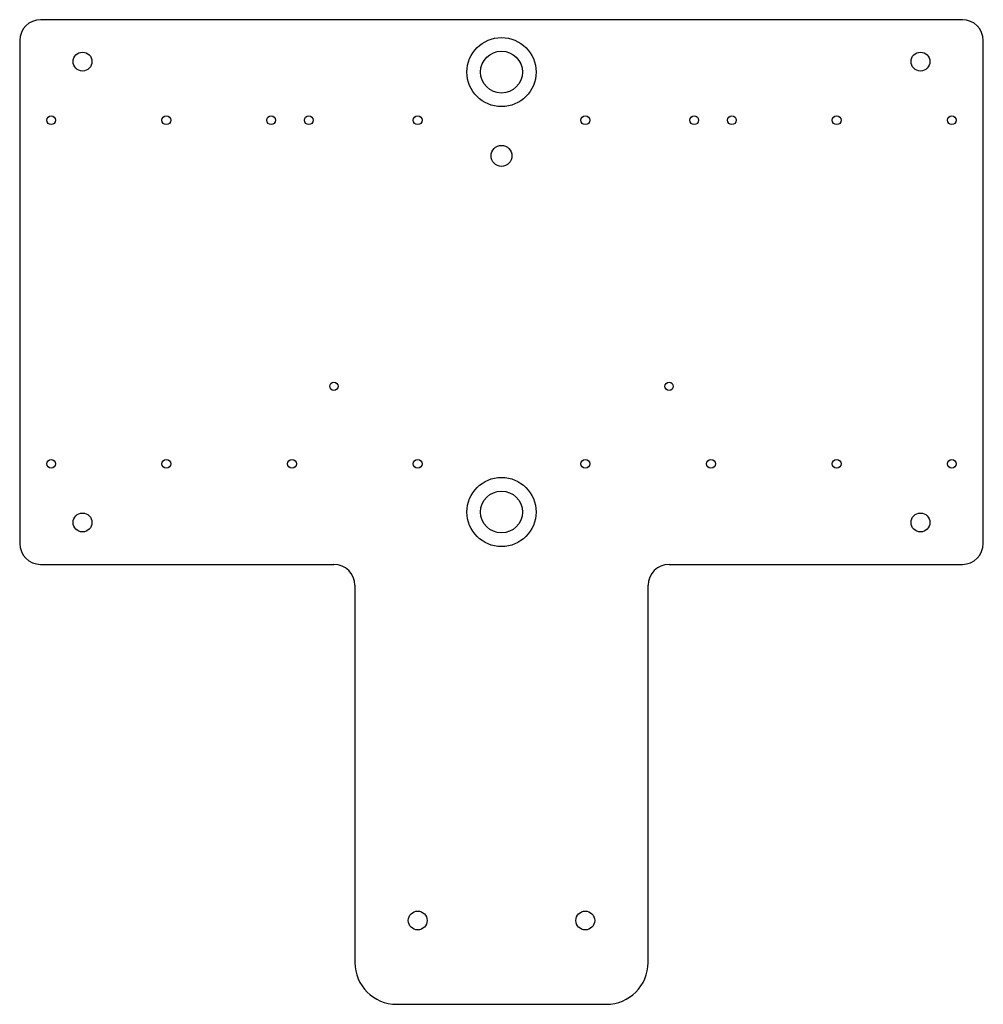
# Model space of a CAD drawing. Header units: millimetres. Extents: x -230 to 230, y -340 to 130.
import ezdxf

# ---------------------------------------------------------------- set-up
doc = ezdxf.new("R2010")
doc.units = ezdxf.units.MM

msp = doc.modelspace()

# ---------------------------------------------------------------- linework, layer by layer
at = {"layer": 'COUNTERBORE'}
for centre in [(0, 105), (0, -105)]:
    msp.add_circle(centre, 16.5, dxfattribs=at)
at = {"layer": 'HOLES'}
for centre, radius in [((-200, 110), 4.5), ((0, 105), 10), ((200, 110), 4.5), ((0, 65), 5), ((0, -105), 10), ((-200, -110), 4.5), ((200, -110), 4.5), ((-40, -300), 4.5), ((40, -300), 4.5)]:
    msp.add_circle(centre, radius, dxfattribs=at)
at = {"layer": 'OUTLINE'}
for p, q in [((220, 130), (-220, 130)), ((-230, 120), (-230, -120)), ((230, -120), (230, 120)), ((-220, -130), (-80, -130)), ((80, -130), (220, -130)), ((-70, -140), (-70, -320)), ((70, -320), (70, -140)), ((-50, -340), (50, -340))]:
    msp.add_line(p, q, dxfattribs=at)
for centre, radius, start, end in [((-220, 120), 10, 90, 180), ((220, 120), 10, 0, 90), ((-220, -120), 10, 180, 270), ((220, -120), 10, 270, 360), ((-80, -140), 10, 0, 90), ((80, -140), 10, 90, 180), ((-50, -320), 20, 180, 270), ((50, -320), 20, 270, 360)]:
    msp.add_arc(centre, radius, start, end, dxfattribs=at)
at = {"layer": 'SPOT'}
for centre in [(-80, -45), (80, -45)]:
    msp.add_circle(centre, 2, dxfattribs=at)
at = {"layer": 'TAP_DRILL'}
for centre in [(-215, 82), (-160, 82), (-110, 82), (-92, 82), (-40, 82), (40, 82), (92, 82), (110, 82), (160, 82), (215, 82), (-215, -82), (-160, -82), (-100, -82), (-40, -82), (40, -82), (100, -82), (160, -82), (215, -82)]:
    msp.add_circle(centre, 2.1, dxfattribs=at)

doc.saveas('drawing.dxf')
